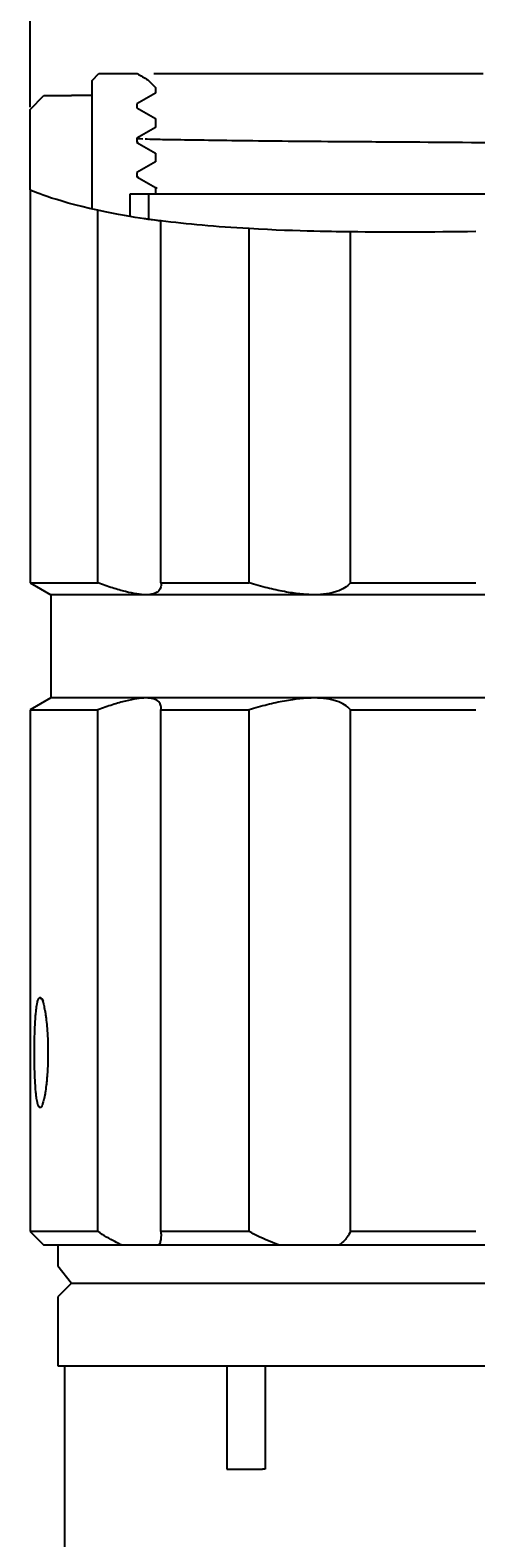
# Model space of a CAD drawing. Header units: millimetres. Extents: x 10970 to 13470, y -3153 to -1153.
# Tile 3 of 18: x 11321 to 11451, y -2270 to -1832. Entities that reach past the tile are written whole.
import ezdxf

# ---------------------------------------------------------------- set-up
doc = ezdxf.new("R2010")
doc.units = ezdxf.units.MM
doc.layers.add('標注線', color=7, linetype='Continuous')
doc.dimstyles.new('ISO-25', dxfattribs={"dimtxt": 2.5, "dimasz": 40, "dimexe": 30, "dimexo": 0.625, "dimtad": 1, "dimdec": 4, "dimdsep": 46, "dimlunit": 6, "dimtxsty": 'Standard', "dimcen": 2.5, "dimadec": 0, "dimazin": 0, "dimtfac": 1, "dimtdec": 4, "dimtmove": 0, "dimatfit": 3, "dimfxl": 1, "dimtolj": 1, "dimtzin": 0, "dimarcsym": 0})

# ---------------------------------------------------------------- blocks, each defined once
blk = doc.blocks.new('*D54')
at = {"layer": 'Defpoints', "color": 0}
for p in [(12093.12, -1773.94), (11321.12, -1854.89), (12093.12, -1854.89)]:
    blk.add_point(p, dxfattribs=at)
at = {"layer": '標注線', "color": 0, "lineweight": -2}
for p, q in [((11321.12, -1854.26), (11321.12, -1743.94)), ((12093.12, -1854.26), (12093.12, -1743.94)), ((11361.12, -1773.94), (12053.12, -1773.94))]:
    blk.add_line(p, q, dxfattribs=at)
at = {"layer": '標注線', "color": 0}
for points in [[(11361.12, -1767.27), (11361.12, -1780.6), (11321.12, -1773.94)], [(12053.12, -1780.6), (12053.12, -1767.27), (12093.12, -1773.94)]]:
    blk.add_solid(points, dxfattribs=at)
at = {"layer": '標注線', "color": 0, "insert": (11707.12, -1748.31), "char_height": 2.5, "attachment_point": 5}
blk.add_mtext('{{\\H20x;39}}', dxfattribs=at)

msp = doc.modelspace()

# ---------------------------------------------------------------- hatches: boundary and pattern name
at = {"linetype": 'Continuous'}
h = msp.add_hatch(dxfattribs=at)
h.set_pattern_fill('ANSI31', scale=100, angle=-90, style=0)
h.set_pattern_definition([(315, (1632.74, 9910.92), (224.5064, 224.5064), [])])
edge = h.paths.add_edge_path(flags=0)
edge.add_spline(control_points=[(12075.12912, -1876.10305), (12071.20328, -1877.24689), (12066.85449, -1878.30934), (12062.10959, -1879.29489)], knot_values=[0, 0, 0, 0, 1, 1, 1, 1], degree=3, periodic=0)
edge.add_line((12062.10959, -1879.29489), (12062.10959, -1878.25315))
edge.add_spline(control_points=[(12062.10954, -1878.26195), (12060.31156, -1877.22387), (12058.51359, -1876.18578), (12056.71561, -1875.14769)], knot_values=[0, 0, 0, 0, 1, 1, 1, 1], degree=3, periodic=0)
edge.add_line((12056.71561, -1875.14769), (12056.71561, -1872.5751))
edge.add_spline(control_points=[(12056.71561, -1872.5751), (12058.51091, -1871.53856), (12060.30622, -1870.50203), (12062.10152, -1869.46549)], knot_values=[0, 0, 0, 0, 1, 1, 1, 1], degree=3, periodic=0)
edge.add_line((12062.10152, -1869.46549), (12062.10152, -1868.25314))
edge.add_spline(control_points=[(12062.10202, -1868.26103), (12060.30655, -1867.22437), (12058.51108, -1866.18771), (12056.71561, -1865.15106)], knot_values=[0, 0, 0, 0, 1, 1, 1, 1], degree=3, periodic=0)
edge.add_line((12056.71561, -1865.15106), (12056.71561, -1862.56982))
edge.add_spline(control_points=[(12056.71561, -1862.56982), (12058.51561, -1861.53055), (12060.3156, -1860.49128), (12062.1156, -1859.45201)], knot_values=[0, 0, 0, 0, 1, 1, 1, 1], degree=3, periodic=0)
edge.add_line((12062.1156, -1859.45201), (12062.1156, -1858.24954))
edge.add_spline(control_points=[(12062.09513, -1858.25773), (12060.30195, -1857.2224), (12058.50878, -1856.18706), (12056.71561, -1855.15173)], knot_values=[0, 0, 0, 0, 1, 1, 1, 1], degree=3, periodic=0)
edge.add_line((12056.71561, -1855.15173), (12056.71561, -1852.56597))
edge.add_spline(control_points=[(12056.71561, -1852.56597), (12058.51082, -1851.52944), (12060.30603, -1850.49291), (12062.10125, -1849.45638)], knot_values=[0, 0, 0, 0, 1, 1, 1, 1], degree=3, periodic=0)
edge.add_line((12062.10125, -1849.45638), (12062.10125, -1848.24953))
edge.add_spline(control_points=[(12062.10461, -1848.25716), (12061.01481, -1847.62795), (12059.925, -1846.99874), (12058.8352, -1846.36954)], knot_values=[0, 0, 0, 0, 1, 1, 1, 1], degree=3, periodic=0)
edge.add_line((12058.8352, -1846.36954), (12060.71561, -1844.48913))
edge.add_line((12060.71561, -1844.48913), (12073.12912, -1844.48913))
edge.add_line((12073.12912, -1844.48913), (12075.12912, -1846.48913))
edge.add_line((12075.12912, -1846.48913), (12075.12912, -1876.10305))
edge = h.paths.add_edge_path(flags=0)
edge.add_line((11339.1021, -1846.48913), (11341.1021, -1844.48913))
edge.add_line((11341.1021, -1844.48913), (11352.17331, -1844.48913))
edge.add_spline(control_points=[(11352.17331, -1844.48913), (11353.23363, -1845.10132), (11354.29395, -1845.71351), (11355.35427, -1846.3257)], knot_values=[0, 0, 0, 0, 1, 1, 1, 1], degree=3, periodic=0)
edge.add_line((11355.36016, -1846.33368), (11357.51561, -1848.48913))
edge.add_line((11357.51561, -1848.48913), (11357.51561, -1850.1447))
edge.add_spline(control_points=[(11357.51561, -1850.1447), (11355.71849, -1851.18228), (11353.92136, -1852.21986), (11352.12424, -1853.25744)], knot_values=[0, 0, 0, 0, 1, 1, 1, 1], degree=3, periodic=0)
edge.add_line((11352.12096, -1853.24953), (11352.12096, -1854.44928))
edge.add_spline(control_points=[(11352.12096, -1854.44928), (11353.91918, -1855.48755), (11355.71739, -1856.52582), (11357.51561, -1857.56409)], knot_values=[0, 0, 0, 0, 1, 1, 1, 1], degree=3, periodic=0)
edge.add_line((11357.51561, -1857.56409), (11357.51561, -1860.15124))
edge.add_spline(control_points=[(11357.51561, -1860.15124), (11355.7205, -1861.1877), (11353.92538, -1862.22415), (11352.13027, -1863.2606)], knot_values=[0, 0, 0, 0, 1, 1, 1, 1], degree=3, periodic=0)
edge.add_line((11352.13029, -1863.25314), (11352.13029, -1864.46393))
edge.add_spline(control_points=[(11352.13029, -1864.46393), (11353.9254, -1865.50036), (11355.7205, -1866.5368), (11357.51561, -1867.57323)], knot_values=[0, 0, 0, 0, 1, 1, 1, 1], degree=3, periodic=0)
edge.add_line((11357.51561, -1867.57323), (11357.51561, -1870.15457))
edge.add_spline(control_points=[(11357.51561, -1870.15457), (11355.72324, -1871.18946), (11353.93086, -1872.22435), (11352.13849, -1873.25924)], knot_values=[0, 0, 0, 0, 1, 1, 1, 1], degree=3, periodic=0)
edge.add_line((11352.12645, -1873.25315), (11352.12645, -1874.46361))
edge.add_spline(control_points=[(11352.12645, -1874.46361), (11353.92284, -1875.50077), (11355.71922, -1876.53793), (11357.51561, -1877.57509)], knot_values=[0, 0, 0, 0, 1, 1, 1, 1], degree=3, periodic=0)
edge.add_line((11357.51561, -1877.57509), (11357.51561, -1879.48913))
edge.add_line((11357.51561, -1879.48913), (11350.11561, -1879.48913))
edge.add_line((11350.11561, -1879.48913), (11350.11561, -1885.98151))
edge.add_spline(control_points=[(11350.11561, -1885.98151), (11346.25758, -1885.34682), (11342.5847, -1884.63605), (11339.1021, -1883.84326)], knot_values=[0, 0, 0, 0, 1, 1, 1, 1], degree=3, periodic=0)
edge.add_line((11339.1021, -1883.84326), (11339.1021, -1846.48913))

# ---------------------------------------------------------------- linework, layer by layer
at = {"color": 7, "linetype": 'Continuous'}
for p, q in [((11339.1021, -1846.48913), (11341.1021, -1844.48913)), ((11339.1021, -1883.84326), (11339.1021, -1846.48913)), ((11341.1021, -1844.48913), (11352.17331, -1844.48913)), ((11352.17328, -1844.48913), (11352.17807, -1844.48913)), ((11355.36016, -1846.33368), (11355.35427, -1846.3257)), ((11355.36016, -1846.33368), (11355.35427, -1846.3257)), ((11355.36016, -1846.33368), (11357.51561, -1848.48913)), ((11321.11561, -1854.88912), (11325.11561, -1850.88912)), ((11325.11561, -1850.88912), (11333.11561, -1850.88912)), ((11339.10182, -1850.88912), (11333.11561, -1850.88912)), ((11357.51561, -1848.48913), (11357.51561, -1850.1447)), ((11321.11561, -1878.30013), (11321.11561, -1854.88912)), ((11352.12096, -1853.24953), (11352.12424, -1853.25744)), ((11352.12096, -1853.24953), (11352.12096, -1854.44928)), ((11352.12096, -1853.24953), (11352.12424, -1853.25744)), ((11357.51561, -1857.56409), (11357.51561, -1860.15124)), ((11352.13029, -1863.25314), (11352.13027, -1863.2606)), ((11352.13029, -1863.25314), (11352.13027, -1863.2606)), ((11352.13029, -1863.25314), (11352.13029, -1864.46393)), ((11357.51561, -1867.57323), (11357.51561, -1870.15457)), ((11352.12645, -1873.25315), (11352.13849, -1873.25924)), ((11352.12645, -1873.25315), (11352.12645, -1874.46361)), ((11352.12645, -1873.25315), (11352.13849, -1873.25924)), ((11321.11561, -1878.30013), (11321.11561, -1992.42502)), ((11357.51561, -1877.57509), (11357.51561, -1879.48913)), ((11357.51561, -1879.48913), (11350.11561, -1879.48913)), ((11350.11561, -1879.48913), (11350.11561, -1885.98151)), ((11355.53924, -1879.48913), (11355.53924, -1886.766)), ((11580.66843, -1879.48913), (11357.51561, -1879.48913)), ((11340.77157, -1992.42502), (11340.77157, -1884.21435)), ((11359.11506, -1992.42502), (11359.11506, -1887.28527)), ((11384.72842, -1992.42502), (11384.72842, -1889.54387)), ((11414.1977, -1992.42502), (11414.1977, -1890.48513)), ((11321.11561, -1992.42502), (11327.11561, -1995.88912)), ((11321.11561, -1992.42502), (11340.77157, -1992.42502)), ((11359.11506, -1992.42502), (11384.72842, -1992.42502)), ((11414.1977, -1992.42502), (11450.65542, -1992.42502)), ((11327.11561, -1995.88912), (11327.11561, -2025.88912)), ((11354.78574, -1995.88912), (11327.11561, -1995.88912)), ((11403.63412, -1995.88912), (11354.78574, -1995.88912)), ((11473.16425, -1995.88912), (11403.63412, -1995.88912)), ((11327.11561, -2025.88912), (11321.11561, -2029.35322)), ((11354.78574, -2025.88912), (11327.11561, -2025.88912)), ((11403.63412, -2025.88912), (11354.78574, -2025.88912)), ((11473.16425, -2025.88912), (11403.63412, -2025.88912)), ((11321.11561, -2029.35322), (11321.11561, -2180.88912)), ((11321.11561, -2029.35322), (11340.77157, -2029.35322)), ((11340.77157, -2180.88912), (11340.77157, -2029.35322)), ((11359.11506, -2180.88912), (11359.11506, -2029.35322)), ((11359.11506, -2029.35322), (11384.72842, -2029.35322)), ((11384.72842, -2180.88912), (11384.72842, -2029.35322)), ((11414.1977, -2180.88912), (11414.1977, -2029.35322)), ((11414.1977, -2029.35322), (11450.65542, -2029.35322)), ((11323.99279, -2112.88912), (11324.36686, -2113.26599)), ((11321.11561, -2180.88912), (11325.11561, -2184.88912)), ((11340.77157, -2180.88912), (11321.11561, -2180.88912)), ((11384.72842, -2180.88912), (11359.11506, -2180.88912)), ((11450.65542, -2180.88912), (11414.1977, -2180.88912)), ((11347.81885, -2184.88912), (11325.11561, -2184.88912)), ((11329.11561, -2184.88912), (11329.11561, -2190.88912)), ((11358.54121, -2184.88912), (11347.81885, -2184.88912)), ((11393.63815, -2184.88912), (11358.54121, -2184.88912)), ((11410.8639, -2184.88912), (11393.63815, -2184.88912)), ((11460.82042, -2184.88912), (11410.8639, -2184.88912)), ((11329.11561, -2190.88912), (11333.11561, -2195.88912)), ((11333.11561, -2195.88912), (11329.11561, -2199.88912)), ((11333.11561, -2195.88912), (12031.00911, -2195.88912)), ((11329.11561, -2199.88912), (11329.11561, -2219.88912)), ((11329.11561, -2219.88912), (12034.47321, -2219.88912)), ((11331.13332, -2219.88912), (11331.13332, -2312.34624)), ((11378.27626, -2219.88912), (11378.27626, -2249.88912)), ((11389.44468, -2219.88912), (11389.44468, -2249.88912)), ((11378.27626, -2249.88912), (11388.59977, -2249.88912)), ((11389.44468, -2249.88912), (11388.59977, -2249.88912))]:
    msp.add_line(p, q, dxfattribs=at)
for points in [[(11352.17331, -1844.48913), (11353.23363, -1845.10132), (11354.29395, -1845.71351), (11355.35427, -1846.3257)], [(11357.51561, -1850.1447), (11355.71849, -1851.18228), (11353.92136, -1852.21986), (11352.12424, -1853.25744)], [(11352.12096, -1854.44928), (11353.91918, -1855.48755), (11355.71739, -1856.52582), (11357.51561, -1857.56409)], [(11357.51561, -1860.15124), (11355.7205, -1861.1877), (11353.92538, -1862.22415), (11352.13027, -1863.2606)], [(11352.13029, -1864.46393), (11353.9254, -1865.50036), (11355.7205, -1866.5368), (11357.51561, -1867.57323)], [(11357.51561, -1870.15457), (11355.72324, -1871.18946), (11353.93086, -1872.22435), (11352.13849, -1873.25924)], [(11352.12644, -1874.46349), (11352.12789, -1874.49374), (11352.29425, -1874.52372), (11352.62566, -1874.55265)], [(11352.12645, -1874.46361), (11353.92284, -1875.50077), (11355.71922, -1876.53793), (11357.51561, -1877.57509)], [(11340.77157, -1884.21389), (11327.74031, -1881.39284), (11321.12277, -1878.30347), (11321.1157, -1878.30017)], [(11359.1536, -1887.29131), (11359.1512, -1887.31534), (11352.37431, -1886.7257), (11340.77157, -1884.21389)], [(11359.54354, -1887.33742), (11357.59513, -1887.09272), (11355.77765, -1886.84363), (11354.09616, -1886.59704)], [(11384.72842, -1889.54245), (11375.16651, -1889.00147), (11366.63002, -1888.23716), (11359.11506, -1887.28477)], [(11414.1977, -1890.485), (11410.40771, -1890.43958), (11399.5515, -1890.38108), (11384.72842, -1889.54245)], [(11450.65542, -1890.38717), (11437.66793, -1890.55894), (11425.51537, -1890.62064), (11414.1977, -1890.485)], [(11323.99279, -2112.88912), (11324.05378, -2112.88631), (11324.1156, -2112.90814), (11324.17825, -2112.95377)], [(11325.00799, -2113.98939), (11324.73198, -2113.56515), (11324.44843, -2113.25259), (11324.16489, -2112.94002)], [(11324.17808, -2112.96749), (11324.21541, -2112.99617), (11324.25295, -2113.03303), (11324.29069, -2113.078)], [(11347.81885, -2184.88912), (11347.14552, -2184.57287), (11345.72674, -2183.85823), (11343.38801, -2182.53502), (11341.66944, -2181.4689), (11340.77157, -2180.88912)], [(11359.11506, -2180.88912), (11359.16033, -2181.46837), (11359.1722, -2182.53418), (11358.97154, -2183.86233), (11358.70466, -2184.57429), (11358.54121, -2184.88912)], [(11393.63815, -2184.88912), (11392.74613, -2184.57287), (11390.89595, -2183.85823), (11387.93576, -2182.53502), (11385.81945, -2181.4689), (11384.72842, -2180.88912)], [(11414.1977, -2180.88912), (11413.91933, -2181.46837), (11413.29396, -2182.53418), (11412.17159, -2183.86233), (11411.31532, -2184.57429), (11410.8639, -2184.88912)]]:
    msp.add_open_spline(points, degree=3, dxfattribs=at)
for points, knots in [([(11357.01607, -1844.48913), (11357.34487, -1844.48913), (11357.69029, -1844.48913), (11358.56076, -1844.48913), (11359.10193, -1844.48913), (11360.82215, -1844.48913), (11362.09782, -1844.48913), (11364.20363, -1844.48913), (11364.93763, -1844.48913), (11366.46983, -1844.48913), (11367.26702, -1844.48913), (11371.40554, -1844.48913), (11375.20512, -1844.48913), (11381.63396, -1844.48913), (11383.89875, -1844.48913), (11387.48073, -1844.48913), (11388.7044, -1844.48913), (11391.20765, -1844.48913), (11397.60809, -1844.48913), (11404.71957, -1844.48913), (11412.40584, -1844.48913), (11413.97191, -1844.48913), (11417.16085, -1844.48913), (11422.02111, -1844.48913), (11427.10982, -1844.48913), (11437.58899, -1844.48913), (11444.97653, -1844.48913), (11452.76869, -1844.48913)], [0, 0, 0, 0, 0.027653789, 0.027653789, 0.066547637, 0.066547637, 0.144335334, 0.144335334, 0.183229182, 0.183229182, 0.222123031, 0.222123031, 0.377698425, 0.377698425, 0.455486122, 0.455486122, 0.49437997, 0.49437997, 0.533273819, 0.688849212, 0.688849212, 0.727743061, 0.727743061, 0.766636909, 0.844424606, 0.844424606, 1, 1, 1, 1]), ([(11352.13003, -1863.26089), (11352.13015, -1863.26317), (11352.15634, -1863.31896), (11352.74911, -1863.37655), (11353.83908, -1863.42955)], [0, 0, 0, 0, 0.040932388, 1, 1, 1, 1]), ([(11352.13029, -1864.46396), (11352.13014, -1864.48345), (11352.20584, -1864.50281), (11352.42649, -1864.53077), (11352.51166, -1864.53952), (11352.61272, -1864.54822)], [0, 0, 0, 0, 0.685821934, 0.685821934, 1, 1, 1, 1]), ([(11354.54953, -1863.46082), (11355.33492, -1863.49229), (11357.76812, -1863.56797), (11363.55474, -1863.66948), (11372.52716, -1863.79576), (11383.89632, -1863.94873), (11397.5956, -1864.09934), (11413.54616, -1864.22437), (11437.61909, -1864.37639), (11472.68314, -1864.6413), (11521.53983, -1864.89063), (11575.72059, -1865.15813), (11645.20854, -1865.5006), (11722.35045, -1865.82185), (11790.15513, -1866.14818), (11836.03849, -1866.35333), (11868.58208, -1866.50436), (11898.99605, -1866.67469), (11927.12135, -1866.83989), (11953.166, -1866.98036), (11976.87348, -1867.1185), (11998.06152, -1867.2919), (12016.51579, -1867.46253), (12032.03249, -1867.5994), (12043.45126, -1867.7231), (12051.52846, -1867.86421), (12055.78402, -1867.96833), (12057.66038, -1868.02242), (12058.10176, -1868.0359)], [0, 0, 0, 0, 0.019839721, 0.04942874, 0.078995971, 0.108589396, 0.138151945, 0.167747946, 0.197309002, 0.256412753, 0.315517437, 0.374622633, 0.433728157, 0.52816894, 0.599185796, 0.634725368, 0.670191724, 0.704009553, 0.737811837, 0.771602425, 0.805423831, 0.839201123, 0.873022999, 0.90681153, 0.940615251, 0.965972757, 0.991334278, 1, 1, 1, 1]), ([(11357.51561, -1877.57501), (11357.51554, -1877.58182), (11357.52439, -1877.58864), (11357.56564, -1877.60442), (11357.60459, -1877.61338), (11357.73962, -1877.63556), (11357.85404, -1877.6487), (11358.00218, -1877.66172)], [0, 0, 0, 0, 0.234627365, 0.234627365, 0.543246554, 0.543246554, 1, 1, 1, 1]), ([(11354.78574, -1995.88912), (11353.9825, -1995.88912), (11353.08209, -1995.81248), (11351.09638, -1995.51385), (11350.01104, -1995.29183), (11348.2464, -1994.85238), (11347.63536, -1994.68813), (11346.36741, -1994.32416), (11345.70913, -1994.12396), (11343.68388, -1993.47629), (11342.26225, -1992.98076), (11340.77157, -1992.42502)], [0, 0, 0, 0, 0.25, 0.25, 0.5, 0.5, 0.625, 0.625, 0.75, 0.75, 1, 1, 1, 1]), ([(11359.11506, -1992.42502), (11359.19023, -1992.98035), (11359.15871, -1993.47264), (11358.88123, -1994.32802), (11358.63529, -1994.69114), (11358.09926, -1995.13365), (11357.89268, -1995.2641), (11357.42183, -1995.48957), (11357.15687, -1995.58467), (11356.28121, -1995.81253), (11355.58863, -1995.88912), (11354.78574, -1995.88912)], [0, 0, 0, 0, 0.25, 0.25, 0.5, 0.5, 0.625, 0.625, 0.75, 0.75, 1, 1, 1, 1]), ([(11403.63412, -1995.88912), (11402.34368, -1995.88912), (11400.97632, -1995.81248), (11398.09518, -1995.51385), (11396.58137, -1995.29183), (11394.20244, -1994.85238), (11393.39138, -1994.68813), (11391.73293, -1994.32416), (11390.88383, -1994.12396), (11388.30563, -1993.47629), (11386.5398, -1992.98076), (11384.72842, -1992.42502)], [0, 0, 0, 0, 0.25, 0.25, 0.5, 0.5, 0.625, 0.625, 0.75, 0.75, 1, 1, 1, 1]), ([(11414.1977, -1992.42502), (11413.73546, -1992.98035), (11413.17017, -1993.47264), (11411.83233, -1994.32802), (11411.05981, -1994.69114), (11409.73944, -1995.13365), (11409.27233, -1995.2641), (11408.28235, -1995.48957), (11407.75824, -1995.58467), (11406.11574, -1995.81253), (11404.92398, -1995.88912), (11403.63412, -1995.88912)], [0, 0, 0, 0, 0.25, 0.25, 0.5, 0.5, 0.625, 0.625, 0.75, 0.75, 1, 1, 1, 1]), ([(11354.78574, -2025.88912), (11353.9825, -2025.88912), (11353.08209, -2025.96575), (11351.09638, -2026.26438), (11350.01104, -2026.48641), (11348.2464, -2026.92585), (11347.63536, -2027.0901), (11346.36741, -2027.45408), (11345.70913, -2027.65427), (11343.68388, -2028.30195), (11342.26225, -2028.79748), (11340.77157, -2029.35322)], [0, 0, 0, 0, 0.25, 0.25, 0.5, 0.5, 0.625, 0.625, 0.75, 0.75, 1, 1, 1, 1]), ([(11359.11506, -2029.35322), (11359.19023, -2028.79789), (11359.15871, -2028.3056), (11358.88123, -2027.45021), (11358.63529, -2027.0871), (11358.09926, -2026.64458), (11357.89268, -2026.51414), (11357.42183, -2026.28867), (11357.15687, -2026.19357), (11356.28121, -2025.96571), (11355.58863, -2025.88912), (11354.78574, -2025.88912)], [0, 0, 0, 0, 0.25, 0.25, 0.5, 0.5, 0.625, 0.625, 0.75, 0.75, 1, 1, 1, 1]), ([(11403.63412, -2025.88912), (11402.34368, -2025.88912), (11400.97632, -2025.96575), (11398.09518, -2026.26438), (11396.58137, -2026.48641), (11394.20244, -2026.92585), (11393.39138, -2027.0901), (11391.73293, -2027.45408), (11390.88383, -2027.65427), (11388.30563, -2028.30195), (11386.5398, -2028.79748), (11384.72842, -2029.35322)], [0, 0, 0, 0, 0.25, 0.25, 0.5, 0.5, 0.625, 0.625, 0.75, 0.75, 1, 1, 1, 1]), ([(11414.1977, -2029.35322), (11413.73546, -2028.79789), (11413.17017, -2028.3056), (11411.83233, -2027.45021), (11411.05981, -2027.0871), (11409.73944, -2026.64458), (11409.27233, -2026.51414), (11408.28235, -2026.28867), (11407.75824, -2026.19357), (11406.11574, -2025.96571), (11404.92398, -2025.88912), (11403.63412, -2025.88912)], [0, 0, 0, 0, 0.25, 0.25, 0.5, 0.5, 0.625, 0.625, 0.75, 0.75, 1, 1, 1, 1]), ([(11323.99279, -2144.88912), (11323.86325, -2144.89507), (11323.74028, -2144.79105), (11323.56474, -2144.48647), (11323.50772, -2144.35991), (11323.42436, -2144.13227), (11323.39687, -2144.04985), (11323.34292, -2143.87322), (11323.31652, -2143.77922), (11323.18725, -2143.28131), (11323.09254, -2142.79484), (11322.98389, -2142.07343), (11322.96265, -2141.92344), (11322.92114, -2141.61185), (11322.9008, -2141.4498), (11322.84177, -2140.95068), (11322.80493, -2140.60017), (11322.70125, -2139.49687), (11322.64125, -2138.69251), (11322.57635, -2137.59895), (11322.56385, -2137.37521), (11322.54009, -2136.92319), (11322.50626, -2136.23745), (11322.47757, -2135.5289), (11322.44364, -2134.56395), (11322.42883, -2134.07142), (11322.4097, -2133.31738), (11322.40385, -2133.06349), (11322.39317, -2132.55052), (11322.38835, -2132.29104), (11322.36706, -2130.995), (11322.35877, -2129.95193), (11322.35866, -2128.37824), (11322.3607, -2127.85216), (11322.36701, -2127.06066), (11322.36966, -2126.79693), (11322.376, -2126.27458), (11322.3797, -2126.01525), (11322.40077, -2124.72764), (11322.42582, -2123.7261), (11322.47688, -2122.26705), (11322.49629, -2121.78612), (11322.53916, -2120.85903), (11322.58618, -2119.96225), (11322.64182, -2119.12445), (11322.68704, -2118.5184), (11322.70269, -2118.32012), (11322.73523, -2117.93112), (11322.75215, -2117.73995), (11322.83943, -2116.80917), (11322.9171, -2116.14982), (11323.04686, -2115.28568), (11323.09235, -2115.01875), (11323.16415, -2114.64977), (11323.18874, -2114.53174), (11323.23874, -2114.30816), (11323.26415, -2114.20251), (11323.39329, -2113.70417), (11323.50325, -2113.39977), (11323.64998, -2113.14103), (11323.67979, -2113.09547), (11323.74039, -2113.01723), (11323.77123, -2112.98454), (11323.86455, -2112.90738), (11323.92802, -2112.88338), (11323.99279, -2112.88912)], [0, 0, 0, 0, 0.0625, 0.0625, 0.09375, 0.09375, 0.109375, 0.109375, 0.125, 0.125, 0.1875, 0.1875, 0.203125, 0.203125, 0.21875, 0.21875, 0.25, 0.25, 0.3125, 0.3125, 0.328125, 0.328125, 0.34375, 0.375, 0.375, 0.40625, 0.40625, 0.421875, 0.421875, 0.4375, 0.4375, 0.5, 0.5, 0.53125, 0.53125, 0.546875, 0.546875, 0.5625, 0.5625, 0.625, 0.625, 0.65625, 0.65625, 0.6875, 0.71875, 0.71875, 0.734375, 0.734375, 0.75, 0.75, 0.8125, 0.8125, 0.84375, 0.84375, 0.859375, 0.859375, 0.875, 0.875, 0.9375, 0.9375, 0.953125, 0.953125, 0.96875, 0.96875, 1, 1, 1, 1]), ([(11324.29103, -2113.0606), (11324.41921, -2113.20963), (11324.54741, -2113.4501), (11324.73918, -2113.9382), (11324.80301, -2114.12234), (11324.89847, -2114.43133), (11324.93024, -2114.5398), (11324.99366, -2114.76795), (11325.0253, -2114.88768), (11325.18146, -2115.50829), (11325.3011, -2116.07975), (11325.47133, -2117.04664), (11325.52652, -2117.38729), (11325.60673, -2117.92661), (11325.6331, -2118.11164), (11325.68452, -2118.48845), (11325.70956, -2118.68014), (11325.8314, -2119.65465), (11325.91825, -2120.48505), (11326.03118, -2121.80659), (11326.06594, -2122.26052), (11326.12893, -2123.19265), (11326.15675, -2123.66439), (11326.22937, -2125.09594), (11326.26339, -2126.07195), (11326.29161, -2127.56924), (11326.29719, -2128.07633), (11326.3004, -2129.08217), (11326.2981, -2129.58255), (11326.27974, -2131.07619), (11326.25218, -2132.06198), (11326.19856, -2133.28142), (11326.18689, -2133.52403), (11326.1619, -2134.003), (11326.12185, -2134.71372), (11326.07433, -2135.4016), (11326.00453, -2136.29853), (11325.96643, -2136.73692), (11325.90462, -2137.3793), (11325.88325, -2137.59088), (11325.83894, -2138.0089), (11325.81602, -2138.2152), (11325.69885, -2139.22301), (11325.59601, -2139.96276), (11325.43004, -2140.97513), (11325.37274, -2141.29628), (11325.28396, -2141.75274), (11325.25384, -2141.90086), (11325.1933, -2142.18555), (11325.16281, -2142.32248), (11325.00931, -2142.9805), (11324.88336, -2143.42318), (11324.72335, -2143.87668), (11324.69122, -2143.96231), (11324.62669, -2144.12328), (11324.59423, -2144.19877), (11324.4972, -2144.40783), (11324.43297, -2144.52427), (11324.24175, -2144.80431), (11324.11626, -2144.90005), (11323.99279, -2144.88912)], [0, 0, 0, 0, 0.0625, 0.0625, 0.09375, 0.09375, 0.109375, 0.109375, 0.125, 0.125, 0.1875, 0.1875, 0.21875, 0.21875, 0.234375, 0.234375, 0.25, 0.25, 0.3125, 0.3125, 0.34375, 0.34375, 0.375, 0.375, 0.4375, 0.4375, 0.46875, 0.46875, 0.5, 0.5, 0.5625, 0.5625, 0.578125, 0.578125, 0.59375, 0.625, 0.625, 0.65625, 0.65625, 0.671875, 0.671875, 0.6875, 0.6875, 0.75, 0.75, 0.78125, 0.78125, 0.796875, 0.796875, 0.8125, 0.8125, 0.875, 0.875, 0.890625, 0.890625, 0.90625, 0.90625, 0.9375, 0.9375, 1, 1, 1, 1])]:
    msp.add_open_spline(points, degree=3, knots=knots, dxfattribs=at)

# ---------------------------------------------------------------- dimensions: what is measured, and where the dimension line sits
at = {"layer": '標注線'}
dim = msp.add_linear_dim(base=(12093.11561, -1773.93622), p1=(11321.11561, -1854.88912), p2=(12093.11561, -1854.88912), text='{{\\H20x;39}}', dimstyle='ISO-25', override={"dimdec": 1, "dimdsep": 44, "dimlunit": 2, "dimtdec": 1, "dimtolj": 0, "dimtzin": 8}, dxfattribs=at)
dim.commit()
dim.dimension.update_dxf_attribs({"geometry": '*D54', "text_midpoint": (11707.11561, -1748.31122)})

doc.saveas('drawing.dxf')
